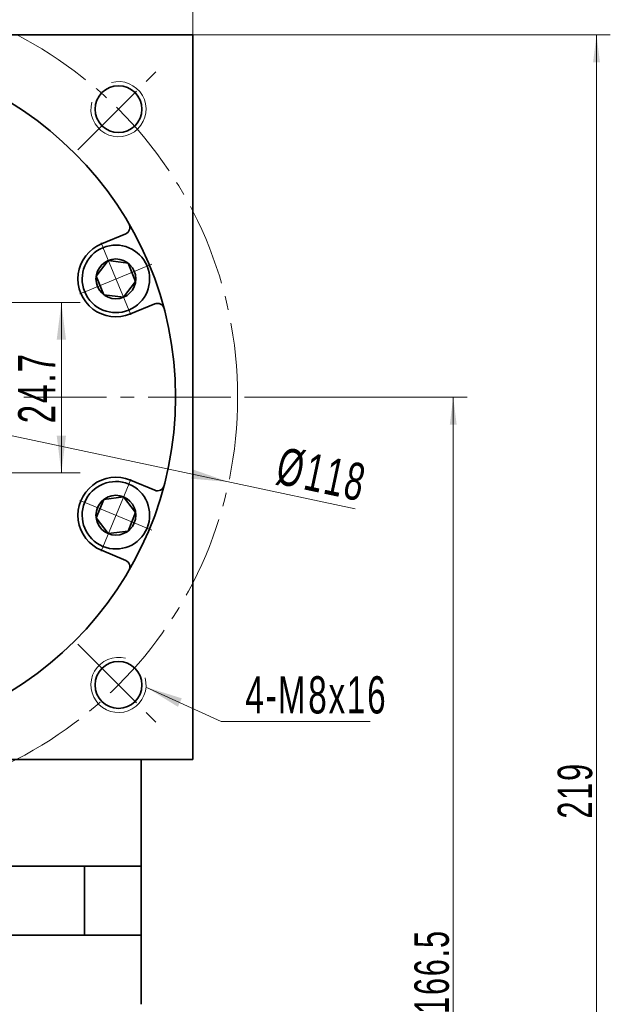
# Model space of a CAD drawing. Header units: millimetres. Extents: x 3821 to 4581, y -174 to 374.
# Tile 6 of 7: x 4314 to 4400, y 145 to 288. Entities that reach past the tile are written whole.
import ezdxf

# ---------------------------------------------------------------- set-up
doc = ezdxf.new("R2010")
doc.units = ezdxf.units.MM
doc.set_wipeout_variables(frame=1)
doc.linetypes.add('点画线', pattern=[18, 12, -2, 2, -2])
doc.layers.get('0').update_dxf_attribs({"lineweight": 35})
for name, color, linetype, lineweight in [('EB0', 7, 'Continuous', 35), ('中心线层', 1, '点画线', 18), ('尺寸线层', 3, 'Continuous', 18), ('粗实线层', 7, 'Continuous', 35)]:
    doc.layers.add(name, color=color, linetype=linetype, lineweight=lineweight)
doc.styles.add('标准', font='txt', dxfattribs={"width": 0.667})
doc.dimstyles.new('a4-1-1', dxfattribs={"dimtxt": 3, "dimasz": 3, "dimexe": 1.5, "dimexo": 0, "dimgap": 0.5, "dimtad": 1, "dimdec": 3, "dimdsep": 46, "dimtxsty": '标准', "dimblk": '_CAXARROW', "dimcen": 0, "dimdle": 6, "dimazin": 2, "dimtfac": 0.707107, "dimtdec": 3, "dimtix": 1, "dimtmove": 2, "dimatfit": 3, "dimfxl": 0, "dimfrac": 2, "dimtolj": 1, "dimarcsym": 0})
doc.dimstyles.new('标准', dxfattribs={"dimtxt": 3.5, "dimasz": 4, "dimexe": 2, "dimexo": 0, "dimtad": 1, "dimdsep": 46, "dimtxsty": '标准', "dimblk": '_CAXARROW', "dimcen": 0, "dimdle": 8, "dimazin": 2, "dimtfac": 0.707107, "dimtdec": 3, "dimtmove": 2, "dimatfit": 3, "dimfxl": 0, "dimfrac": 2, "dimtolj": 1, "dimarcsym": 0})

# ---------------------------------------------------------------- blocks, each defined once
blk = doc.blocks.new('*X25')
at = {"layer": '尺寸线层', "linetype": 'Continuous'}
for points in [[(4234.45, 303.31), (4239.85, 303.98), (4239.85, 302.63)], [(4339.45, 303.31), (4334.05, 303.98), (4334.05, 302.63)]]:
    blk.add_hatch(color=0, dxfattribs=at).paths.add_polyline_path(points, flags=0)
at = {"layer": '尺寸线层', "color": 0, "linetype": 'Continuous'}
for p, q in [((4234.45, 285.41), (4234.45, 306.01)), ((4339.45, 285.41), (4339.45, 306.01)), ((4234.45, 303.31), (4339.45, 303.31))]:
    blk.add_line(p, q, dxfattribs=at)
at = {"layer": '尺寸线层', "color": 0, "insert": (4286.95, 306.88), "char_height": 5.4, "width": 14.0022, "attachment_point": 5, "line_spacing_factor": 1.15057, "style": '标准'}
blk.add_mtext('\\T1.1;105', dxfattribs=at)
blk = doc.blocks.new('_CAXARROW')
blk.add_hatch(color=0).paths.add_polyline_path([(0, 0), (-1, 0.125), (-1, -0.125)], flags=0)
blk = doc.blocks.new('*X27')
at = {"layer": '中心线层', "linetype": '点画线', "lineweight": 18}
for p, q in [((0, -5.64), (0, 5.64)), ((-5.64, 0), (5.64, 0))]:
    blk.add_line(p, q, dxfattribs=at)
at = {"layer": '粗实线层'}
for p, q in [((-2.89, 0), (-1.44, 2.5)), ((-1.44, 2.5), (1.44, 2.5)), ((2.89, 0), (1.44, 2.5)), ((2.89, 0), (1.44, 2.5)), ((-2.89, 0), (-1.44, -2.5)), ((2.89, 0), (1.44, -2.5)), ((-1.44, -2.5), (1.44, -2.5))]:
    blk.add_line(p, q, dxfattribs=at)
blk.add_circle((0, 0), 2.89, dxfattribs=at)
for start, end in [(0, 180), (180, 360)]:
    blk.add_arc((0, 0), 4.89, start, end, dxfattribs=at)
blk = doc.blocks.new('*X28')
at = {"layer": '尺寸线层', "linetype": 'Continuous'}
blk.add_hatch(color=0, dxfattribs=at).paths.add_polyline_path([(-11.71, 4.98), (-6.52, 3.35), (-7.08, 2.12)], flags=0)
at = {"layer": '尺寸线层', "color": 0, "linetype": 'Continuous'}
blk.add_line((-11.71, 4.98), (-0.81, 0), dxfattribs=at)
at = {"layer": '尺寸线层', "color": 0}
for p, q in [((-0.81, 0), (0, 0)), ((0, 0), (20.82, 0)), ((0, 0), (0, 0))]:
    blk.add_line(p, q, dxfattribs=at)
at = {"layer": '尺寸线层', "color": 0, "insert": (2.7, 1.08), "char_height": 5.4, "width": 36.2438, "attachment_point": 7, "line_spacing_factor": 1.15057, "style": '标准'}
blk.add_mtext('\\T1.1;4-M8x16', dxfattribs=at)
blk = doc.blocks.new('*X32')
at = {"layer": '尺寸线层', "linetype": 'Continuous'}
for points in [[(4229.25, 245.21), (4234.39, 243.42), (4234.67, 244.74)], [(4344.65, 220.61), (4339.23, 221.08), (4339.51, 222.4)]]:
    blk.add_hatch(color=0, dxfattribs=at).paths.add_polyline_path(points, flags=0)
at = {"layer": '尺寸线层', "color": 0, "linetype": 'Continuous'}
blk.add_line((4363.01, 216.7), (4229.25, 245.21), dxfattribs=at)
at = {"layer": '尺寸线层', "color": 0, "insert": (4358.13, 221.64), "char_height": 5.4, "width": 23.2228, "attachment_point": 5, "rotation": 347.9695, "line_spacing_factor": 1.15057, "style": '标准'}
blk.add_mtext('\\T1.1;%%C118', dxfattribs=at)
blk = doc.blocks.new('*X35')
at = {"layer": '尺寸线层', "linetype": 'Continuous'}
for points in [[(4320.39, 246.61), (4321.06, 241.21), (4319.71, 241.21)], [(4320.39, 221.91), (4321.06, 227.31), (4319.71, 227.31)]]:
    blk.add_hatch(color=0, dxfattribs=at).paths.add_polyline_path(points, flags=0)
at = {"layer": '尺寸线层', "color": 0, "linetype": 'Continuous'}
for p, q in [((4289.95, 246.61), (4323.09, 246.61)), ((4320.39, 246.61), (4320.39, 221.91)), ((4286.95, 221.91), (4323.09, 221.91))]:
    blk.add_line(p, q, dxfattribs=at)
at = {"layer": '尺寸线层', "color": 0, "insert": (4316.82, 234.26), "char_height": 5.4, "width": 19.7573, "attachment_point": 5, "rotation": 90, "line_spacing_factor": 1.15057, "style": '标准'}
blk.add_mtext('\\T1.1;24.7', dxfattribs=at)
blk = doc.blocks.new('*X37')
at = {"layer": '尺寸线层', "color": 0, "char_height": 5.4, "attachment_point": 1, "line_spacing_factor": 1.15057, "style": '标准'}
for s, insert, width in [('\\T1.1;6', (4281.27, 268.27), 63.0097), ('\\T1.1;{\\H0.707107x;%%P0.009}', (4284.55, 266.69), 52.8645)]:
    blk.add_mtext(s, dxfattribs=dict(at, insert=insert, width=width))
blk = doc.blocks.new('*X36')
at = {"layer": '尺寸线层', "linetype": 'Continuous'}
for points in [[(4283.95, 261.26), (4278.55, 260.59), (4278.55, 261.94)], [(4289.95, 261.26), (4295.35, 260.59), (4295.35, 261.94)]]:
    blk.add_hatch(color=0, dxfattribs=at).paths.add_polyline_path(points, flags=0)
at = {"layer": '尺寸线层', "color": 0, "linetype": 'Continuous'}
for p, q in [((4283.95, 246.61), (4283.95, 263.96)), ((4289.95, 246.61), (4289.95, 263.96)), ((4300.75, 261.26), (4273.15, 261.26))]:
    blk.add_line(p, q, dxfattribs=at)
at = {"layer": '尺寸线层', "color": 0}
blk.add_blockref('*X37', (0, 0), dxfattribs=at)
blk = doc.blocks.new('*X47')
at = {"layer": '尺寸线层', "linetype": 'Continuous'}
for points in [[(4397.99, 285.41), (4397.49, 281.41), (4398.49, 281.41)], [(4397.99, 66.41), (4397.49, 70.41), (4398.49, 70.41)]]:
    blk.add_hatch(color=0, dxfattribs=at).paths.add_polyline_path(points, flags=0)
at = {"layer": '尺寸线层', "color": 0, "linetype": 'Continuous'}
for p, q in [((4339.45, 285.41), (4399.99, 285.41)), ((4397.99, 66.41), (4397.99, 285.41)), ((4331.95, 66.41), (4399.99, 66.41))]:
    blk.add_line(p, q, dxfattribs=at)
at = {"layer": '尺寸线层', "color": 0, "insert": (4394.89, 175.91), "char_height": 5, "width": 13.2174, "attachment_point": 5, "rotation": 90, "line_spacing_factor": 1.15057, "style": '标准'}
blk.add_mtext('\\T1.1;219', dxfattribs=at)
blk = doc.blocks.new('*X48')
at = {"layer": '尺寸线层', "linetype": 'Continuous'}
for points in [[(4377.21, 232.91), (4377.71, 228.91), (4376.71, 228.91)], [(4377.21, 66.41), (4377.71, 70.41), (4376.71, 70.41)]]:
    blk.add_hatch(color=0, dxfattribs=at).paths.add_polyline_path(points, flags=0)
at = {"layer": '尺寸线层', "color": 0, "linetype": 'Continuous'}
for p, q in [((4348.95, 232.91), (4379.21, 232.91)), ((4377.21, 232.91), (4377.21, 66.41)), ((4331.95, 66.41), (4379.21, 66.41))]:
    blk.add_line(p, q, dxfattribs=at)
at = {"layer": '尺寸线层', "color": 0, "insert": (4374.11, 149.66), "char_height": 5, "width": 23.1179, "attachment_point": 5, "rotation": 90, "line_spacing_factor": 1.15057, "style": '标准'}
blk.add_mtext('\\T1.1;166.5', dxfattribs=at)

msp = doc.modelspace()

# ---------------------------------------------------------------- linework, layer by layer
at = {"color": 7, "linetype": 'Continuous', "lineweight": 0}
for centre, start, end in [((4328.6701, 274.6294), 165, 105), ((4328.6701, 274.6294), 165, 105), ((4328.6701, 191.1908), 75, 15), ((4328.6701, 191.1908), 75, 15)]:
    msp.add_arc(centre, 4, start, end, dxfattribs=at)
at = {"layer": 'EB0'}
for p, q in [((4331.9508, 164.9101), (4241.9508, 164.9101)), ((4326.9508, 164.9101), (4331.9508, 164.9101)), ((4331.9508, 164.9101), (4331.9508, 144.9101)), ((4331.9508, 154.9101), (4241.9508, 154.9101))]:
    msp.add_line(p, q, dxfattribs=at)
at = {"layer": '中心线层'}
for p, q in [((4322.7736, 268.7329), (4334.6693, 280.6286)), ((4224.9508, 232.9101), (4348.9508, 232.9101)), ((4322.7736, 197.0873), (4334.6693, 185.1916))]:
    msp.add_line(p, q, dxfattribs=at)
at = {"layer": '粗实线层'}
for p, q in [((4234.4508, 285.4101), (4339.4508, 285.4101)), ((4339.4508, 285.4101), (4339.4508, 180.4101)), ((4326.1896, 255.1165), (4329.716, 256.5772)), ((4330.3991, 220.8664), (4333.9256, 219.4057)), ((4339.4508, 180.4101), (4234.4508, 180.4101)), ((4331.9508, 164.9101), (4331.9508, 180.4101)), ((4323.7632, 164.9101), (4323.7632, 154.9101))]:
    msp.add_line(p, q, dxfattribs=at)
for centre, radius in [((4286.9508, 232.9101), 50), ((4328.6701, 274.6294), 3.4), ((4328.6701, 191.1908), 3.4)]:
    msp.add_circle(centre, radius, dxfattribs=at)
for centre, radius, start, end in [((4329.3334, 257.5011), 1, 292.499975, 30.122987), ((4328.2944, 250.0352), 5.5, 112.5, 292.5), ((4334.3082, 245.4907), 1, 14.877013, 112.500025), ((4328.2944, 215.785), 5.5, 67.5, 247.5), ((4334.3082, 220.3296), 1, 247.499975, 345.122987), ((4329.3334, 208.3191), 1, 329.877013, 67.500025)]:
    msp.add_arc(centre, radius, start, end, dxfattribs=at)

# ---------------------------------------------------------------- block references
at = {"layer": '尺寸线层'}
msp.add_blockref('*X28', (4344.3655, 185.901), dxfattribs=at)

# ---------------------------------------------------------------- dimensions: what is measured, and where the dimension line sits
dim = msp.add_linear_dim(base=(4339.4508, 303.3056), p1=(4234.4508, 285.4101), p2=(4339.4508, 285.4101), angle=0, dimstyle='a4-1-1', override={"dimsah": 1, "dimtfill": 1, "dimtzin": 8}, dxfattribs=at)
dim.commit()
dim.dimension.update_dxf_attribs({"geometry": '*X25', "text_midpoint": (4286.9508, 306.8764)})

# ---------------------------------------------------------------- next in the draw order: wipeouts: each hides what was drawn before it
for points in [[(4330.1657, 245.5174), (4330.1911, 245.528), (4330.2164, 245.5387), (4330.2416, 245.5496), (4330.2668, 245.5606), (4330.2919, 245.5718), (4330.3169, 245.5831), (4330.3419, 245.5945), (4330.3668, 245.6061), (4330.3917, 245.6178), (4330.4165, 245.6296), (4330.4412, 245.6416), (4330.4658, 245.6538), (4330.4904, 245.666), (4330.5149, 245.6784), (4330.5394, 245.691), (4330.5638, 245.7037), (4330.5881, 245.7165), (4330.6123, 245.7295), (4330.6365, 245.7425), (4330.6605, 245.7558), (4330.6845, 245.7691), (4330.7085, 245.7826), (4330.7323, 245.7963), (4330.7561, 245.81), (4330.7798, 245.8239), (4330.8034, 245.838), (4330.827, 245.8521), (4330.8505, 245.8664), (4330.8738, 245.8809), (4330.8971, 245.8954), (4330.8971, 245.8954), (4331.0877, 246.0215), (4331.2722, 246.1564), (4331.4502, 246.2998), (4331.6213, 246.4513), (4331.7851, 246.6107), (4331.9413, 246.7775), (4332.0895, 246.9515), (4332.2294, 247.1322), (4332.3608, 247.3192), (4332.4832, 247.5122), (4332.5966, 247.7107), (4332.7005, 247.9142), (4332.7948, 248.1224), (4332.8792, 248.3348), (4332.9537, 248.5508), (4333.0179, 248.7702), (4333.0719, 248.9922), (4333.1154, 249.2166), (4333.1484, 249.4428), (4333.1707, 249.6702), (4333.1825, 249.8984), (4333.1835, 250.127), (4333.1739, 250.3553), (4333.1536, 250.583), (4333.1227, 250.8094), (4333.0813, 251.0342), (4333.0294, 251.2567), (4332.9671, 251.4766), (4332.8947, 251.6934), (4332.8122, 251.9065), (4332.8122, 251.9065), (4332.7198, 252.1156), (4332.6178, 252.3201), (4332.5063, 252.5196), (4332.3856, 252.7137), (4332.256, 252.9019), (4332.1177, 253.0839), (4331.9711, 253.2592), (4331.8164, 253.4274), (4331.6541, 253.5883), (4331.4844, 253.7414), (4331.3078, 253.8864), (4331.1245, 254.023), (4330.9351, 254.1509), (4330.7399, 254.2698), (4330.5394, 254.3794), (4330.334, 254.4795), (4330.1241, 254.57), (4329.9102, 254.6505), (4329.6928, 254.721), (4329.4723, 254.7812), (4329.2493, 254.8311), (4329.0242, 254.8704), (4328.7974, 254.8992), (4328.5696, 254.9174), (4328.3412, 254.925), (4328.1127, 254.9218), (4327.8846, 254.908), (4327.6573, 254.8835), (4327.4315, 254.8485), (4327.2075, 254.8029), (4327.2075, 254.8029), (4327.1808, 254.7967), (4327.154, 254.7904), (4327.1273, 254.7839), (4327.1007, 254.7773), (4327.074, 254.7705), (4327.0475, 254.7635), (4327.0209, 254.7565), (4326.9944, 254.7492), (4326.9679, 254.7418), (4326.9415, 254.7343), (4326.9151, 254.7266), (4326.8888, 254.7188), (4326.8625, 254.7108), (4326.8362, 254.7027), (4326.81, 254.6945), (4326.7839, 254.686), (4326.7578, 254.6775), (4326.7317, 254.6688), (4326.7057, 254.6599), (4326.6797, 254.6509), (4326.6538, 254.6418), (4326.628, 254.6325), (4326.6022, 254.6231), (4326.5764, 254.6135), (4326.5507, 254.6037), (4326.5251, 254.5939), (4326.4995, 254.5839), (4326.474, 254.5737), (4326.4485, 254.5634), (4326.4231, 254.553), (4326.4231, 254.553), (4326.1892, 254.4488), (4325.9611, 254.3326), (4325.7394, 254.2046), (4325.5247, 254.0652), (4325.3175, 253.9147), (4325.1186, 253.7536), (4324.9283, 253.5823), (4324.7473, 253.4012), (4324.576, 253.211), (4324.4149, 253.012), (4324.2644, 252.8049), (4324.125, 252.5902), (4323.997, 252.3685), (4323.8807, 252.1404), (4323.7766, 251.9065), (4323.6849, 251.6675), (4323.6058, 251.424), (4323.5395, 251.1767), (4323.4863, 250.9263), (4323.4462, 250.6735), (4323.4195, 250.4189), (4323.4061, 250.1632), (4323.4061, 249.9072), (4323.4195, 249.6515), (4323.4462, 249.3969), (4323.4863, 249.1441), (4323.5395, 248.8936), (4323.6058, 248.6464), (4323.6849, 248.4029), (4323.7766, 248.1639), (4323.7766, 248.1639), (4323.8807, 247.93), (4323.997, 247.7019), (4324.125, 247.4802), (4324.2644, 247.2655), (4324.4149, 247.0583), (4324.576, 246.8594), (4324.7473, 246.6691), (4324.9283, 246.4881), (4325.1186, 246.3168), (4325.3175, 246.1557), (4325.5247, 246.0052), (4325.7394, 245.8658), (4325.9611, 245.7378), (4326.1892, 245.6216), (4326.4231, 245.5174), (4326.6621, 245.4257), (4326.9056, 245.3466), (4327.1528, 245.2803), (4327.4033, 245.2271), (4327.6561, 245.187), (4327.9107, 245.1603), (4328.1664, 245.1469), (4328.4224, 245.1469), (4328.6781, 245.1603), (4328.9327, 245.187), (4329.1855, 245.2271), (4329.4359, 245.2803), (4329.6832, 245.3466), (4329.9267, 245.4257)], [(4326.4231, 211.2673), (4326.4485, 211.2568), (4326.474, 211.2465), (4326.4995, 211.2364), (4326.5251, 211.2263), (4326.5507, 211.2165), (4326.5764, 211.2067), (4326.6022, 211.1972), (4326.628, 211.1877), (4326.6538, 211.1784), (4326.6797, 211.1693), (4326.7057, 211.1603), (4326.7317, 211.1514), (4326.7578, 211.1427), (4326.7839, 211.1342), (4326.81, 211.1258), (4326.8362, 211.1175), (4326.8625, 211.1094), (4326.8888, 211.1014), (4326.9151, 211.0936), (4326.9415, 211.0859), (4326.9679, 211.0784), (4326.9944, 211.071), (4327.0209, 211.0638), (4327.0475, 211.0567), (4327.074, 211.0497), (4327.1007, 211.043), (4327.1273, 211.0363), (4327.154, 211.0299), (4327.1808, 211.0235), (4327.2075, 211.0173), (4327.2075, 211.0173), (4327.4315, 210.9718), (4327.6573, 210.9367), (4327.8846, 210.9122), (4328.1127, 210.8984), (4328.3412, 210.8953), (4328.5696, 210.9028), (4328.7974, 210.921), (4329.0242, 210.9498), (4329.2493, 210.9892), (4329.4723, 211.039), (4329.6928, 211.0992), (4329.9102, 211.1697), (4330.1241, 211.2502), (4330.334, 211.3407), (4330.5394, 211.4408), (4330.7399, 211.5505), (4330.9351, 211.6694), (4331.1245, 211.7972), (4331.3078, 211.9338), (4331.4844, 212.0788), (4331.6541, 212.2319), (4331.8164, 212.3928), (4331.9711, 212.5611), (4332.1177, 212.7364), (4332.256, 212.9183), (4332.3856, 213.1066), (4332.5063, 213.3007), (4332.6178, 213.5002), (4332.7198, 213.7047), (4332.8122, 213.9137), (4332.8122, 213.9137), (4332.8947, 214.1268), (4332.9671, 214.3436), (4333.0294, 214.5635), (4333.0813, 214.7861), (4333.1227, 215.0108), (4333.1536, 215.2373), (4333.1739, 215.4649), (4333.1835, 215.6932), (4333.1825, 215.9218), (4333.1707, 216.15), (4333.1484, 216.3775), (4333.1154, 216.6036), (4333.0719, 216.828), (4333.0179, 217.0501), (4332.9537, 217.2694), (4332.8792, 217.4855), (4332.7948, 217.6978), (4332.7005, 217.906), (4332.5966, 218.1096), (4332.4832, 218.308), (4332.3608, 218.501), (4332.2294, 218.688), (4332.0895, 218.8687), (4331.9413, 219.0427), (4331.7851, 219.2095), (4331.6213, 219.3689), (4331.4502, 219.5204), (4331.2722, 219.6638), (4331.0877, 219.7987), (4330.8971, 219.9248), (4330.8971, 219.9248), (4330.8738, 219.9394), (4330.8505, 219.9538), (4330.827, 219.9681), (4330.8034, 219.9823), (4330.7798, 219.9963), (4330.7561, 220.0102), (4330.7323, 220.024), (4330.7085, 220.0376), (4330.6845, 220.0511), (4330.6605, 220.0644), (4330.6365, 220.0777), (4330.6123, 220.0908), (4330.5881, 220.1037), (4330.5638, 220.1165), (4330.5394, 220.1292), (4330.5149, 220.1418), (4330.4904, 220.1542), (4330.4658, 220.1664), (4330.4412, 220.1786), (4330.4165, 220.1906), (4330.3917, 220.2024), (4330.3668, 220.2141), (4330.3419, 220.2257), (4330.3169, 220.2372), (4330.2919, 220.2484), (4330.2668, 220.2596), (4330.2416, 220.2706), (4330.2164, 220.2815), (4330.1911, 220.2922), (4330.1657, 220.3028), (4330.1657, 220.3028), (4329.9267, 220.3945), (4329.6832, 220.4737), (4329.4359, 220.5399), (4329.1855, 220.5931), (4328.9327, 220.6332), (4328.6781, 220.66), (4328.4224, 220.6734), (4328.1664, 220.6734), (4327.9107, 220.66), (4327.6561, 220.6332), (4327.4033, 220.5931), (4327.1528, 220.5399), (4326.9056, 220.4737), (4326.6621, 220.3945), (4326.4231, 220.3028), (4326.1892, 220.1987), (4325.9611, 220.0824), (4325.7394, 219.9544), (4325.5247, 219.815), (4325.3175, 219.6645), (4325.1186, 219.5034), (4324.9283, 219.3321), (4324.7473, 219.1511), (4324.576, 218.9608), (4324.4149, 218.7619), (4324.2644, 218.5548), (4324.125, 218.34), (4323.997, 218.1183), (4323.8807, 217.8902), (4323.7766, 217.6563), (4323.7766, 217.6563), (4323.6849, 217.4173), (4323.6058, 217.1739), (4323.5395, 216.9266), (4323.4863, 216.6762), (4323.4462, 216.4233), (4323.4195, 216.1687), (4323.4061, 215.913), (4323.4061, 215.657), (4323.4195, 215.4014), (4323.4462, 215.1468), (4323.4863, 214.8939), (4323.5395, 214.6435), (4323.6058, 214.3962), (4323.6849, 214.1527), (4323.7766, 213.9137), (4323.8807, 213.6798), (4323.997, 213.4517), (4324.125, 213.23), (4324.2644, 213.0153), (4324.4149, 212.8082), (4324.576, 212.6092), (4324.7473, 212.419), (4324.9283, 212.2379), (4325.1186, 212.0666), (4325.3175, 211.9055), (4325.5247, 211.755), (4325.7394, 211.6156), (4325.9611, 211.4876), (4326.1892, 211.3714)]]:
    msp.add_wipeout(points).dxf.layer = '粗实线层'

# ---------------------------------------------------------------- next in the draw order: linework, layer by layer
at = {"layer": '中心线层'}
msp.add_circle((4286.9508, 232.9101), 59, dxfattribs=at)
at = {"layer": '粗实线层'}
for p, q in [((4330.3991, 244.9539), (4333.9256, 246.4145)), ((4326.1896, 210.7037), (4329.716, 209.243))]:
    msp.add_line(p, q, dxfattribs=at)

# ---------------------------------------------------------------- next in the draw order: block references
for p, rotation in [((4328.2944, 250.0352), 292.5000000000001), ((4328.2944, 215.785), 247.5000000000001)]:
    msp.add_blockref('*X27', p, dxfattribs=dict(at, rotation=rotation))

# ---------------------------------------------------------------- next in the draw order: dimensions: what is measured, and where the dimension line sits
at = {"layer": '尺寸线层'}
for base, p1, p2, angle, dimstyle, override, picture, middle in [((4397.9886, 285.4101), (4331.9508, 66.4097), (4339.4508, 285.4101), 90, '标准', {"dimtxt": 5, "dimsah": 1, "dimtfill": 1, "dimtzin": 8, "dimarcsym": 0}, '*X47', (4394.8906, 175.9099)), ((4320.3892, 221.9101), (4289.9508, 246.6101), (4286.9508, 221.9101), 270, 'a4-1-1', {"dimsah": 1, "dimtfill": 1, "dimtzin": 8}, '*X35', (4316.8184, 234.2601)), ((4377.2059, 66.4097), (4348.9508, 232.9101), (4331.9508, 66.4097), 90, '标准', {"dimtxt": 5, "dimsah": 1, "dimtfill": 1, "dimtzin": 8, "dimarcsym": 0}, '*X48', (4374.1079, 149.6599))]:
    dim = msp.add_linear_dim(base=base, p1=p1, p2=p2, angle=angle, dimstyle=dimstyle, override=override, dxfattribs=at)
    dim.commit()
    dim.dimension.update_dxf_attribs({"geometry": picture, "text_midpoint": middle})
dim = msp.add_linear_dim(base=(4283.9508, 261.2609), p1=(4289.9508, 246.6101), p2=(4283.9508, 246.6101), text='\\A1;6{\\H0.707107x;%%P0.009}', dimstyle='a4-1-1', override={"dimsah": 1, "dimtfill": 1, "dimtolj": 0, "dimtzin": 8}, dxfattribs=at)
dim.commit()
dim.dimension.update_dxf_attribs({"geometry": '*X36', "text_midpoint": (4289.1475, 265.1995), "dimtype": 160})
dim = msp.add_diameter_dim_2p(p1=(4229.2466, 245.2076), p2=(4344.655, 220.6126), dimstyle='a4-1-1', override={"dimpost": '%%C<>', "dimsah": 1, "dimtfill": 1, "dimtzin": 8}, dxfattribs=at)
dim.commit()
dim.dimension.update_dxf_attribs({"geometry": '*X32', "text_midpoint": (4357.3361, 217.9101), "dimtype": 163})

doc.saveas('drawing.dxf')
